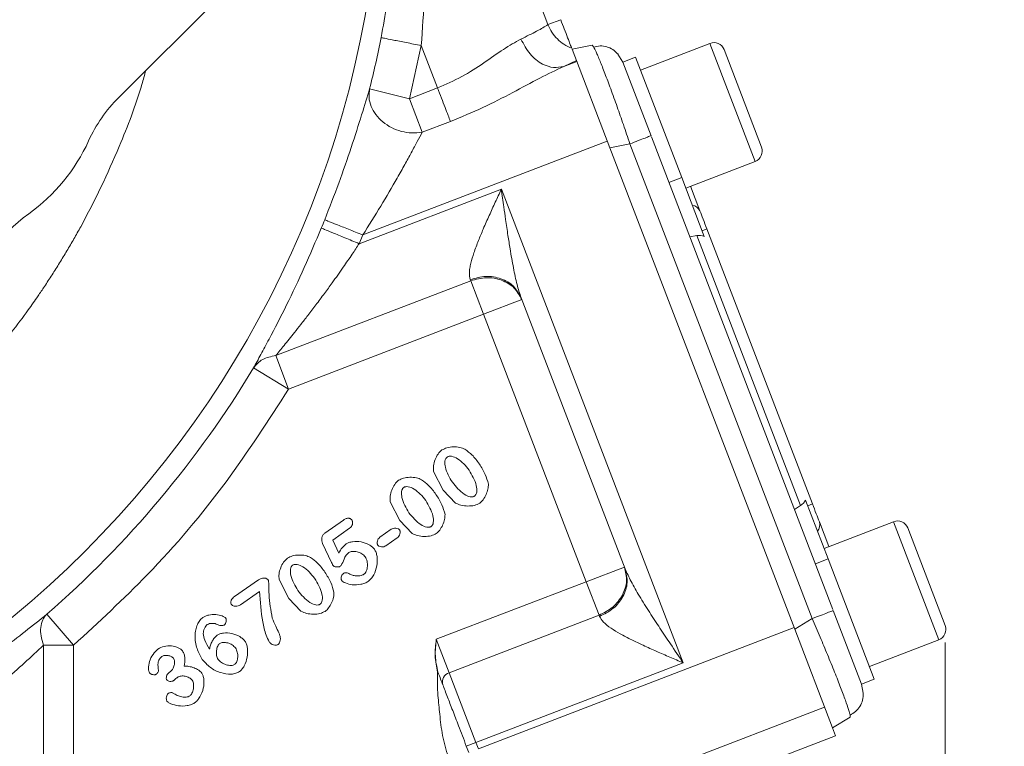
# Model space of a CAD drawing. Header units: inches. Extents: x 0.3 to 33.9, y 0.2 to 21.7.
# Tile 5 of 24: x 8.5 to 11.4, y 7.8 to 9.9. Entities that reach past the tile are written whole.
import ezdxf

# ---------------------------------------------------------------- set-up
doc = ezdxf.new("R2010")
doc.units = ezdxf.units.IN
doc.header["$MEASUREMENT"] = 0
doc.layers.add('SLD-0', color=7, linetype='Continuous', lineweight=15)
doc.styles.add('SLDTEXTSTYLE0', font='TXT', dxfattribs={"width": 0.75})
doc.dimstyles.new('SLDDIMSTYLE0', dxfattribs={"dimtxt": 0.25, "dimasz": 0.13, "dimexe": 0, "dimexo": 0.0625, "dimgap": 0.0625, "dimtad": 0, "dimtih": 1, "dimtoh": 1, "dimdec": 4, "dimrnd": 1e-09, "dimzin": 12, "dimdsep": 46, "dimtxsty": 'SLDTEXTSTYLE0', "dimsah": 1, "dimcen": 0.09, "dimadec": 0, "dimazin": 3, "dimtfac": 1, "dimtdec": 4, "dimtofl": 0, "dimtmove": 0, "dimatfit": 3, "dimfxl": 1, "dimfrac": 2, "dimtolj": 1, "dimtzin": 12, "dimarcsym": 0})
doc.dimstyles.new('SLDDIMSTYLE1', dxfattribs={"dimtxt": 0.25, "dimasz": 0.13, "dimexe": 0, "dimexo": 0.0625, "dimgap": 0.0625, "dimtad": 0, "dimtih": 1, "dimtoh": 1, "dimdec": 4, "dimrnd": 1e-09, "dimzin": 4, "dimdsep": 46, "dimtxsty": 'SLDTEXTSTYLE0', "dimsah": 1, "dimcen": 0.09, "dimadec": 0, "dimazin": 1, "dimtfac": 1, "dimtdec": 4, "dimtofl": 0, "dimtmove": 0, "dimatfit": 3, "dimfxl": 1, "dimfrac": 2, "dimtolj": 1, "dimtzin": 12, "dimarcsym": 0})

# ---------------------------------------------------------------- blocks, each defined once
blk = doc.blocks.new('*D10')
at = {"layer": 'SLD-0'}
for p, q in [((6.6938, 13.5153), (14.6169, 13.5153)), ((14.4919, 13.5153), (14.4919, 9.6539)), ((14.0128, 9.2798), (13.9621, 9.2798)), ((13.9621, 9.2798), (13.9621, 8.883)), ((14.971, 9.2798), (15.0218, 9.2798)), ((15.0218, 9.2798), (15.0218, 8.883)), ((13.9621, 8.883), (14.0128, 8.883)), ((15.0218, 8.883), (14.971, 8.883)), ((14.4919, 4.9707), (14.4919, 8.8322)), ((7.9438, 4.9707), (14.6169, 4.9707))]:
    blk.add_line(p, q, dxfattribs=at)
for points in [[(14.4919, 13.5153), (14.4719, 13.3853), (14.5119, 13.3853)], [(14.4919, 4.9707), (14.5119, 5.1007), (14.4719, 5.1007)]]:
    blk.add_solid(points, dxfattribs=at)
at = {"layer": 'SLD-0', "char_height": 0.25, "attachment_point": 1, "style": 'SLDTEXTSTYLE0'}
for s, insert in [('8.54', (14.0671, 9.6529, 0.0039)), ('217.0', (14.0763, 9.2052, 0.0039))]:
    blk.add_mtext(s, dxfattribs=dict(at, insert=insert))
blk = doc.blocks.new('*D11')
at = {"layer": 'SLD-0'}
for p, q in [((6.6938, 13.5153), (12.9634, 13.5153)), ((12.8384, 13.5153), (12.8384, 10.2739)), ((12.3593, 9.8998), (12.3085, 9.8998)), ((12.3085, 9.8998), (12.3085, 9.503)), ((13.3175, 9.8998), (13.3683, 9.8998)), ((13.3683, 9.8998), (13.3683, 9.503)), ((12.3085, 9.503), (12.3593, 9.503)), ((13.3683, 9.503), (13.3175, 9.503)), ((12.8384, 6.2107), (12.8384, 9.4522)), ((11.003, 6.2107), (12.9634, 6.2107))]:
    blk.add_line(p, q, dxfattribs=at)
for points in [[(12.8384, 13.5153), (12.8184, 13.3853), (12.8584, 13.3853)], [(12.8384, 6.2107), (12.8584, 6.3407), (12.8184, 6.3407)]]:
    blk.add_solid(points, dxfattribs=at)
at = {"layer": 'SLD-0', "char_height": 0.25, "attachment_point": 1, "style": 'SLDTEXTSTYLE0'}
for s, insert in [('7.30', (12.4136, 10.2729, 0.0039)), ('185.5', (12.4228, 9.8252, 0.0039))]:
    blk.add_mtext(s, dxfattribs=dict(at, insert=insert))
blk = doc.blocks.new('*D13')
at = {"layer": 'SLD-0'}
for p, q in [((11.252, 8.0773), (11.252, 2.0898)), ((7.8938, 6.3962), (7.8938, 2.0898)), ((9.1861, 2.2516), (9.1354, 2.2516)), ((9.1354, 2.2516), (9.1354, 1.8547)), ((9.9596, 2.2516), (10.0104, 2.2516)), ((10.0104, 2.2516), (10.0104, 1.8547)), ((7.8938, 2.2148), (9.0465, 2.2148)), ((11.252, 2.2148), (10.0992, 2.2148)), ((9.1354, 1.8547), (9.1861, 1.8547)), ((10.0104, 1.8547), (9.9596, 1.8547))]:
    blk.add_line(p, q, dxfattribs=at)
for points in [[(7.8938, 2.2148), (8.0238, 2.1948), (8.0238, 2.2348)], [(11.252, 2.2148), (11.122, 2.2348), (11.122, 2.1948)]]:
    blk.add_solid(points, dxfattribs=at)
at = {"layer": 'SLD-0', "char_height": 0.25, "attachment_point": 1, "style": 'SLDTEXTSTYLE0'}
for s, insert in [('3.36', (9.1481, 2.6247, -0.972)), ('85.3', (9.2496, 2.177, -0.972))]:
    blk.add_mtext(s, dxfattribs=dict(at, insert=insert))

msp = doc.modelspace()

# ---------------------------------------------------------------- linework, layer by layer
at = {"color": 7, "linetype": 'Continuous', "lineweight": 15}
for p, q in [((9.82297, 10.57993), (10.08911, 9.88662)), ((9.23328, 10.07391), (8.83275, 9.67338)), ((10.12658, 9.901), (10.08911, 9.88662)), ((10.56343, 9.83171), (10.35991, 9.75358)), ((9.68353, 9.66938), (9.71859, 9.82516)), ((9.71859, 9.82516), (9.76621, 9.70112)), ((10.15964, 9.81487), (10.21835, 9.82629)), ((10.15964, 9.81487), (10.27046, 9.52618)), ((10.29422, 9.79983), (10.30826, 9.77652)), ((10.71443, 9.52762), (10.60477, 9.8133)), ((10.17261, 9.78111), (10.13539, 9.76399)), ((10.17355, 9.77864), (10.13539, 9.76399)), ((10.34558, 9.79093), (10.30823, 9.77659)), ((10.30823, 9.77659), (10.39088, 9.56129)), ((10.34558, 9.79093), (10.48068, 9.43896)), ((9.68353, 9.66938), (9.56724, 9.69868)), ((9.76621, 9.70112), (9.68353, 9.66938)), ((9.68353, 9.66938), (9.7211, 9.5715)), ((9.80378, 9.60324), (9.7211, 9.5715)), ((10.26302, 9.54556), (9.54704, 9.27072)), ((10.39207, 9.55818), (10.92321, 8.17452)), ((10.32916, 9.53759), (10.27046, 9.52618)), ((10.27046, 9.52618), (10.81143, 8.11692)), ((10.32916, 9.53759), (10.86269, 8.14772)), ((10.49251, 9.40816), (10.69603, 9.48628)), ((10.48068, 9.43896), (10.44334, 9.42462)), ((10.48068, 9.43896), (10.54684, 9.26662)), ((9.53669, 9.24526), (9.9528, 9.40498)), ((9.9528, 9.40498), (10.48511, 8.01826)), ((10.50651, 9.41353), (10.53417, 9.34149)), ((10.54045, 9.28326), (10.55445, 9.28864)), ((10.55445, 9.28864), (10.86352, 8.48348)), ((9.53669, 9.24526), (9.54704, 9.27072)), ((10.5045, 9.26529), (10.52485, 9.26892)), ((10.52485, 9.26892), (10.82833, 8.47833)), ((9.29257, 8.91758), (9.86303, 9.13656)), ((9.86163, 9.14021), (9.86303, 9.13656)), ((9.9006, 9.03868), (9.86303, 9.13656)), ((10.01263, 9.08169), (9.9006, 9.03868)), ((10.01056, 9.08708), (10.31532, 8.29316)), ((9.33014, 8.81971), (9.9006, 9.03868)), ((9.9006, 9.03868), (10.20122, 8.25554)), ((9.29257, 8.91758), (9.33014, 8.81971)), ((9.22737, 8.88151), (9.33014, 8.81971)), ((9.78285, 8.52359), (9.75465, 8.57851)), ((9.81847, 8.48608), (9.78285, 8.52359)), ((9.65583, 8.43464), (9.62763, 8.48957)), ((10.81078, 8.46741), (10.82833, 8.47833)), ((10.84313, 8.49475), (10.90929, 8.32241)), ((10.86352, 8.48348), (10.84952, 8.47811)), ((9.43594, 8.39764), (9.491, 8.43619)), ((9.69145, 8.39714), (9.65583, 8.43464)), ((10.88381, 8.43063), (10.91147, 8.35859)), ((11.10098, 8.43134), (10.89746, 8.35321)), ((9.50877, 8.4121), (9.45926, 8.37744)), ((9.59753, 8.38608), (9.63049, 8.40916)), ((11.25199, 8.12725), (11.14233, 8.41293)), ((9.45578, 8.31148), (9.42959, 8.36764)), ((9.45926, 8.37744), (9.4771, 8.33937)), ((9.64807, 8.38405), (9.61511, 8.36097)), ((10.90929, 8.32241), (10.87194, 8.30808)), ((10.90929, 8.32241), (11.04439, 7.97044)), ((10.31325, 8.29855), (10.20122, 8.25554)), ((9.17204, 8.21249), (9.24159, 8.26119)), ((9.33067, 8.20696), (9.30246, 8.26189)), ((10.20122, 8.25554), (9.76244, 8.08711)), ((10.23879, 8.15766), (10.20122, 8.25554)), ((9.24511, 8.22713), (9.18921, 8.18798)), ((9.36628, 8.16946), (9.33067, 8.20696)), ((8.62209, 8.16034), (8.70079, 8.06984)), ((10.23879, 8.15766), (9.80001, 7.98923)), ((10.23879, 8.15766), (10.24019, 8.15402)), ((10.9244, 8.17141), (11.00705, 7.95611)), ((10.81143, 8.11692), (10.86269, 8.14772)), ((10.80972, 8.12137), (9.88548, 7.76658)), ((10.92224, 7.82823), (10.81143, 8.11692)), ((9.76244, 8.08711), (9.80001, 7.98923)), ((11.03006, 8.00779), (11.23358, 8.08591)), ((8.6126, 7.46282), (8.6126, 8.06984)), ((8.70079, 8.06984), (8.6126, 8.06984)), ((8.70079, 7.46282), (8.70079, 8.06984)), ((10.48511, 8.01826), (9.87828, 7.78532)), ((8.98056, 7.99024), (8.98478, 7.9932)), ((9.80001, 7.98923), (9.87828, 7.78532)), ((11.00703, 7.95617), (11.01219, 7.92945)), ((11.00705, 7.95611), (11.04439, 7.97044)), ((10.89919, 7.88829), (10.47855, 7.72682)), ((10.92224, 7.82823), (10.9735, 7.85903)), ((10.97346, 7.86528), (10.9735, 7.85903)), ((10.92224, 7.82823), (10.93118, 7.80497)), ((9.85028, 7.77457), (9.87828, 7.78532)), ((9.87828, 7.78532), (9.88548, 7.76658)), ((10.93118, 7.80497), (10.57205, 7.66711)), ((9.85028, 7.77457), (9.85747, 7.75583))]:
    msp.add_line(p, q, dxfattribs=at)
at = {"color": 8, "linetype": 'Continuous', "lineweight": 15}
for p, q in [((10.69603, 9.48628), (10.56343, 9.83171)), ((11.23358, 8.08591), (11.10098, 8.43134))]:
    msp.add_line(p, q, dxfattribs=at)
at = {"color": 7, "linetype": 'Continuous', "lineweight": 15}
msp.add_circle((6.64377, 10.43532), 2.95632, dxfattribs=at)
for centre, radius, start, end in [((6.64377, 10.43532), 3.01484, 345.8573, 348.77616), ((10.5749, 9.80183), 0.032, 21, 111), ((9.13897, 9.36715), 0.43307, 135, 155.59936), ((8.26056, 9.76563), 0.5315, 305.52092, 335.59936), ((10.68456, 9.51616), 0.032, 291, 21), ((10.50925, 9.33008), 0.02741, 24.59171, 84.20844), ((8.82098, 8.98056), 0.43307, 125.52092, 166.97908), ((6.64377, 10.43532), 3.00821, 337.63912, 338.14255), ((6.64377, 10.43532), 3.01484, 311.01012, 328.97677), ((10.85766, 8.42243), 0.02741, 317.79156, 17.40829), ((11.11245, 8.40146), 0.032, 21, 111), ((11.22211, 8.11579), 0.032, 291, 21), ((9.80847, 7.96223), 0.0283, 107.40371, 196.88294)]:
    msp.add_arc(centre, radius, start, end, dxfattribs=at)
for centre, start_param, end_param in [((10.53421, 9.22416), 5.5849628, 6.1086524), ((10.80534, 8.51785), 3.3161256, 3.8398151)]:
    msp.add_ellipse(centre, major_axis=(-0.01643, 0.04279), ratio=0.9163312, start_param=start_param, end_param=end_param, dxfattribs=at)
for points, knots in [([(9.60096, 9.8485), (9.61273, 9.91402), (9.63699, 10.04899), (9.65671, 10.25289), (9.66323, 10.43856), (9.65961, 10.60562), (9.64932, 10.75146), (9.63225, 10.8995), (9.61523, 10.99544), (9.60633, 11.04558)], [0, 0, 0, 0, 0.1604667, 0.3305967, 0.4990379, 0.6198561, 0.7490678, 0.8688527, 1, 1, 1, 1]), ([(9.62082, 11.0392), (9.63029, 10.99788), (9.64864, 10.91774), (9.67148, 10.79681), (9.6908, 10.6764), (9.7062, 10.55656), (9.71917, 10.42401), (9.72797, 10.28325), (9.73135, 10.12749), (9.7289, 9.976), (9.72191, 9.8738), (9.71859, 9.82516)], [0, 0, 0, 0, 0.1059517, 0.2054244, 0.3063105, 0.4084395, 0.503873, 0.6338606, 0.753374, 0.8826345, 1, 1, 1, 1]), ([(10.08911, 9.88662), (10.07995, 9.88074), (10.06292, 9.8698), (10.02685, 9.85235), (10.01017, 9.84428)], [0, 0, 0, 0, 0.5377652, 1, 1, 1, 1]), ([(10.15869, 9.81737), (10.15094, 9.82093), (10.13571, 9.82792), (10.11619, 9.84423), (10.09986, 9.86364), (10.09269, 9.87896), (10.08911, 9.88662)], [0, 0, 0, 0, 0.2543825, 0.499996, 0.7501601, 1, 1, 1, 1]), ([(10.12658, 9.901), (10.13011, 9.89182), (10.13735, 9.87296), (10.14713, 9.84748), (10.1549, 9.82722), (10.15745, 9.8206), (10.15869, 9.81737)], [0, 0, 0, 0, 0.2432216, 0.5, 0.7567784, 1, 1, 1, 1]), ([(10.01017, 9.84428), (9.9934, 9.83485), (9.95979, 9.81595), (9.90238, 9.77449), (9.83872, 9.73296), (9.79032, 9.71171), (9.76621, 9.70112)], [0, 0, 0, 0, 0.2499594, 0.5010574, 0.7514171, 1, 1, 1, 1]), ([(10.01017, 9.84428), (10.01824, 9.82896), (10.03436, 9.7983), (10.07036, 9.77042), (10.1056, 9.75838), (10.12546, 9.76212), (10.13539, 9.76399)], [0, 0, 0, 0, 0.2796397, 0.5592818, 0.7796404, 1, 1, 1, 1]), ([(10.21835, 9.82629), (10.21926, 9.82627), (10.22025, 9.82626), (10.22305, 9.82067), (10.22324, 9.82027)], [0, 0, 0, 0, 0.92933127, 1, 1, 1, 1]), ([(10.29433, 9.79984), (10.28942, 9.80472), (10.27953, 9.81452), (10.26134, 9.82244), (10.2421, 9.8253), (10.22946, 9.82219), (10.22313, 9.82063)], [0, 0, 0, 0, 0.2467404, 0.4963026, 0.7478176, 1, 1, 1, 1]), ([(10.13539, 9.76399), (10.11238, 9.75308), (10.06494, 9.73059), (9.98551, 9.68691), (9.89845, 9.64217), (9.83561, 9.61633), (9.80378, 9.60324)], [0, 0, 0, 0, 0.232024, 0.4782791, 0.7357686, 1, 1, 1, 1]), ([(9.56724, 9.69868), (9.55994, 9.67464), (9.54544, 9.62682), (9.51416, 9.52844), (9.47784, 9.4233), (9.44976, 9.35134), (9.43573, 9.31537)], [0, 0, 0, 0, 0.2526243, 0.5023885, 0.7513072, 1, 1, 1, 1]), ([(9.7211, 9.5715), (9.71093, 9.57032), (9.69101, 9.56802), (9.65999, 9.57313), (9.63088, 9.5841), (9.60506, 9.60099), (9.58446, 9.62247), (9.57068, 9.64704), (9.5639, 9.67325), (9.56613, 9.69021), (9.56724, 9.69868)], [0, 0, 0, 0, 0.1276179, 0.2500215, 0.3747448, 0.5000092, 0.6250099, 0.7499989, 0.8750016, 1, 1, 1, 1]), ([(9.7211, 9.5715), (9.71647, 9.56281), (9.70686, 9.54474), (9.68958, 9.51235), (9.66993, 9.47626), (9.64097, 9.42441), (9.60041, 9.35473), (9.56498, 9.29897), (9.54704, 9.27072)], [0, 0, 0, 0, 0.1128709, 0.2345081, 0.3527033, 0.4808965, 0.737077, 1, 1, 1, 1]), ([(9.86163, 9.14021), (9.86031, 9.14645), (9.85826, 9.15613), (9.86044, 9.17349), (9.86438, 9.19257), (9.87262, 9.21959), (9.88515, 9.25314), (9.90051, 9.28998), (9.91704, 9.32742), (9.93491, 9.36646), (9.94683, 9.39212), (9.9528, 9.40498)], [0, 0, 0, 0, 0.1071364, 0.1663172, 0.2301449, 0.3446963, 0.4772643, 0.5966094, 0.7359943, 0.8677047, 1, 1, 1, 1]), ([(9.9528, 9.40498), (9.9552, 9.38761), (9.95931, 9.35799), (9.96574, 9.31284), (9.97176, 9.27185), (9.9792, 9.22429), (9.98769, 9.176), (9.9975, 9.1273), (10.00643, 9.09979), (10.01056, 9.08708)], [0, 0, 0, 0, 0.1585145, 0.2703719, 0.4129563, 0.5348842, 0.709912, 0.8659978, 1, 1, 1, 1]), ([(9.42578, 9.29088), (9.4094, 9.2522), (9.37658, 9.17468), (9.32394, 9.06439), (9.28065, 8.9801), (9.24821, 8.91969), (9.23432, 8.89425), (9.22737, 8.88151)], [0, 0, 0, 0, 0.2481025, 0.4971169, 0.7471168, 0.8734034, 1, 1, 1, 1]), ([(9.53669, 9.24526), (9.52997, 9.23515), (9.51453, 9.21197), (9.48822, 9.17364), (9.461, 9.13517), (9.43427, 9.09854), (9.41046, 9.06665), (9.38729, 9.03626), (9.3664, 9.00943), (9.34285, 8.97966), (9.31768, 8.94833), (9.30046, 8.92725), (9.29257, 8.91758)], [0, 0, 0, 0, 0.0833868, 0.1913259, 0.3202676, 0.4103516, 0.5094048, 0.602859, 0.6863926, 0.7600468, 0.8899997, 1, 1, 1, 1]), ([(9.22737, 8.88151), (9.23532, 8.89084), (9.25124, 8.90949), (9.27879, 8.91489), (9.29257, 8.91758)], [0, 0, 0, 0, 0.5000004, 1, 1, 1, 1]), ([(8.70079, 8.06984), (8.77412, 8.13743), (8.93475, 8.28549), (9.14739, 8.53636), (9.27095, 8.72793), (9.33014, 8.81971)], [0, 0, 0, 0, 0.3043751, 0.6667342, 1, 1, 1, 1]), ([(9.77897, 8.64143), (9.78369, 8.6438), (9.79413, 8.64905), (9.81229, 8.65087), (9.83058, 8.64997), (9.84146, 8.64539), (9.8464, 8.6433)], [0, 0, 0, 0, 0.2247097, 0.4973521, 0.7713236, 1, 1, 1, 1]), ([(9.75465, 8.57851), (9.75421, 8.58402), (9.75326, 8.59577), (9.75864, 8.61313), (9.76634, 8.62959), (9.77495, 8.63765), (9.77897, 8.64143)], [0, 0, 0, 0, 0.2339958, 0.4999392, 0.765931, 1, 1, 1, 1]), ([(9.79413, 8.62055), (9.79334, 8.61991), (9.79172, 8.61859), (9.78919, 8.61481), (9.78658, 8.60546), (9.78954, 8.58023), (9.80101, 8.56079), (9.80936, 8.54664)], [0, 0, 0, 0, 0.03813, 0.0775943, 0.167568, 0.3940771, 1, 1, 1, 1]), ([(9.85839, 8.58224), (9.85334, 8.58872), (9.84345, 8.60139), (9.82617, 8.61557), (9.81094, 8.62288), (9.80113, 8.62327), (9.79677, 8.62214), (9.795, 8.62108), (9.79413, 8.62055)], [0, 0, 0, 0, 0.30711407, 0.60065752, 0.8331269, 0.92287396, 0.96222446, 1, 1, 1, 1]), ([(9.8464, 8.6433), (9.85352, 8.63806), (9.86986, 8.62604), (9.88174, 8.60954), (9.88844, 8.60022)], [0, 0, 0, 0, 0.4354221, 1, 1, 1, 1]), ([(9.88844, 8.60022), (9.89475, 8.59027), (9.90639, 8.57191), (9.91231, 8.55102), (9.91502, 8.54145)], [0, 0, 0, 0, 0.5420009, 1, 1, 1, 1]), ([(9.65195, 8.55249), (9.65667, 8.55486), (9.66711, 8.56011), (9.68527, 8.56193), (9.70356, 8.56103), (9.71443, 8.55644), (9.71938, 8.55436)], [0, 0, 0, 0, 0.2247097, 0.4973521, 0.7713236, 1, 1, 1, 1]), ([(9.87444, 8.50638), (9.87521, 8.50702), (9.87682, 8.50834), (9.8793, 8.51217), (9.8821, 8.52183), (9.87902, 8.54788), (9.86704, 8.56783), (9.85839, 8.58224)], [0, 0, 0, 0, 0.0363914, 0.0750865, 0.1637723, 0.39634, 1, 1, 1, 1]), ([(9.62763, 8.48957), (9.62718, 8.49507), (9.62624, 8.50683), (9.63162, 8.52418), (9.63932, 8.54064), (9.64792, 8.54871), (9.65195, 8.55249)], [0, 0, 0, 0, 0.2339958, 0.4999392, 0.765931, 1, 1, 1, 1]), ([(9.66711, 8.53161), (9.66631, 8.53097), (9.66469, 8.52965), (9.66217, 8.52586), (9.65955, 8.51651), (9.66252, 8.49128), (9.67399, 8.47185), (9.68233, 8.4577)], [0, 0, 0, 0, 0.03813, 0.0775943, 0.167568, 0.3940771, 1, 1, 1, 1]), ([(9.73137, 8.49329), (9.72632, 8.49978), (9.71643, 8.51245), (9.69915, 8.52663), (9.68392, 8.53394), (9.67411, 8.53433), (9.66975, 8.5332), (9.66798, 8.53213), (9.66711, 8.53161)], [0, 0, 0, 0, 0.3071141, 0.6006575, 0.8331269, 0.922874, 0.9622245, 1, 1, 1, 1]), ([(9.71938, 8.55436), (9.7265, 8.54912), (9.74284, 8.53709), (9.75472, 8.52059), (9.76142, 8.51128)], [0, 0, 0, 0, 0.43542214, 1, 1, 1, 1]), ([(9.80936, 8.54664), (9.81989, 8.53378), (9.83447, 8.51598), (9.85767, 8.50447), (9.86754, 8.50385), (9.87187, 8.50487), (9.8736, 8.50589), (9.87444, 8.50638)], [0, 0, 0, 0, 0.6054798, 0.8382477, 0.9262164, 0.9643766, 1, 1, 1, 1]), ([(9.91502, 8.54145), (9.91479, 8.5365), (9.9143, 8.52581), (9.90826, 8.51048), (9.90071, 8.49594), (9.89301, 8.48873), (9.88948, 8.48542)], [0, 0, 0, 0, 0.233107, 0.503654, 0.7723113, 1, 1, 1, 1]), ([(9.76142, 8.51128), (9.76773, 8.50133), (9.77936, 8.48297), (9.78528, 8.46208), (9.788, 8.45251)], [0, 0, 0, 0, 0.5420009, 1, 1, 1, 1]), ([(9.74742, 8.41744), (9.74819, 8.41808), (9.7498, 8.41939), (9.75228, 8.42322), (9.75508, 8.43289), (9.752, 8.45894), (9.74002, 8.47889), (9.73137, 8.49329)], [0, 0, 0, 0, 0.0363914, 0.0750865, 0.1637723, 0.39634, 1, 1, 1, 1]), ([(9.88948, 8.48542), (9.88445, 8.48304), (9.87344, 8.47782), (9.85442, 8.47692), (9.83519, 8.47827), (9.82378, 8.4836), (9.81847, 8.48608)], [0, 0, 0, 0, 0.2242788, 0.4915793, 0.7632888, 1, 1, 1, 1]), ([(9.68233, 8.4577), (9.69287, 8.44484), (9.70744, 8.42704), (9.73065, 8.41553), (9.74052, 8.41491), (9.74485, 8.41592), (9.74658, 8.41694), (9.74742, 8.41744)], [0, 0, 0, 0, 0.6054798, 0.8382477, 0.9262164, 0.9643766, 1, 1, 1, 1]), ([(9.788, 8.45251), (9.78777, 8.44756), (9.78727, 8.43687), (9.78124, 8.42153), (9.77369, 8.407), (9.76599, 8.39978), (9.76245, 8.39648)], [0, 0, 0, 0, 0.233107, 0.503654, 0.7723113, 1, 1, 1, 1]), ([(9.491, 8.43619), (9.49348, 8.43777), (9.49698, 8.44001), (9.50201, 8.44148), (9.50533, 8.44177), (9.50844, 8.44127), (9.5113, 8.43997), (9.5139, 8.43791), (9.51528, 8.43611), (9.51601, 8.43517)], [0, 0, 0, 0, 0.3070733, 0.4340418, 0.5481927, 0.6551605, 0.7617249, 0.8747386, 1, 1, 1, 1]), ([(9.51601, 8.43517), (9.51642, 8.43441), (9.5173, 8.43282), (9.51781, 8.42882), (9.51695, 8.42336), (9.51408, 8.41691), (9.51054, 8.41371), (9.50877, 8.4121)], [0, 0, 0, 0, 0.09820873, 0.207926, 0.45584785, 0.72735758, 1, 1, 1, 1]), ([(9.42959, 8.36764), (9.42863, 8.37029), (9.42671, 8.37559), (9.42716, 8.3841), (9.42957, 8.39068), (9.4328, 8.39511), (9.4349, 8.3968), (9.43594, 8.39764)], [0, 0, 0, 0, 0.2538083, 0.5074221, 0.7553771, 0.8794245, 1, 1, 1, 1]), ([(9.63049, 8.40916), (9.6326, 8.41026), (9.63681, 8.41245), (9.64387, 8.41268), (9.64927, 8.4114), (9.65283, 8.4094), (9.65404, 8.408), (9.65462, 8.40734)], [0, 0, 0, 0, 0.2699028, 0.5390005, 0.7880438, 0.9005566, 1, 1, 1, 1]), ([(9.65462, 8.40734), (9.65505, 8.40657), (9.65596, 8.40495), (9.65662, 8.40093), (9.65601, 8.39544), (9.65336, 8.38888), (9.64984, 8.38566), (9.64807, 8.38405)], [0, 0, 0, 0, 0.1004845, 0.2115463, 0.4594701, 0.7280569, 1, 1, 1, 1]), ([(9.76245, 8.39648), (9.75743, 8.3941), (9.74642, 8.38888), (9.7274, 8.38798), (9.70816, 8.38933), (9.69676, 8.39466), (9.69145, 8.39714)], [0, 0, 0, 0, 0.2242788, 0.4915793, 0.7632888, 1, 1, 1, 1]), ([(9.4771, 8.33937), (9.48012, 8.34493), (9.48572, 8.35529), (9.49467, 8.36292), (9.49881, 8.36644)], [0, 0, 0, 0, 0.53733626, 1, 1, 1, 1]), ([(9.49881, 8.36644), (9.50143, 8.36787), (9.50725, 8.37103), (9.52195, 8.37409), (9.54251, 8.37359), (9.56195, 8.36653), (9.57487, 8.35823), (9.5794, 8.35305), (9.58145, 8.35071)], [0, 0, 0, 0, 0.0986859, 0.2195987, 0.4940091, 0.7720986, 0.8969759, 1, 1, 1, 1]), ([(9.59098, 8.36279), (9.59055, 8.36355), (9.58965, 8.36518), (9.589, 8.36921), (9.58964, 8.37471), (9.59228, 8.38126), (9.59577, 8.38447), (9.59753, 8.38608)], [0, 0, 0, 0, 0.1005273, 0.2120188, 0.4610423, 0.7301187, 1, 1, 1, 1]), ([(9.61511, 8.36097), (9.61303, 8.3599), (9.60884, 8.35775), (9.60182, 8.35752), (9.59638, 8.35875), (9.59279, 8.36073), (9.59156, 8.36213), (9.59098, 8.36279)], [0, 0, 0, 0, 0.2657637, 0.5358382, 0.7870946, 0.9004587, 1, 1, 1, 1]), ([(9.32679, 8.32481), (9.3315, 8.32718), (9.34194, 8.33243), (9.3601, 8.33425), (9.3784, 8.33335), (9.38927, 8.32876), (9.39422, 8.32668)], [0, 0, 0, 0, 0.2247097, 0.4973521, 0.7713236, 1, 1, 1, 1]), ([(9.5063, 8.3411), (9.50357, 8.33859), (9.4976, 8.33309), (9.49097, 8.31965), (9.48718, 8.30761), (9.48196, 8.30156), (9.48118, 8.30065)], [0, 0, 0, 0, 0.2298739, 0.5024371, 0.9251508, 1, 1, 1, 1]), ([(9.55452, 8.32826), (9.55313, 8.32994), (9.55019, 8.33349), (9.54231, 8.33913), (9.53105, 8.34393), (9.51927, 8.34506), (9.51098, 8.34366), (9.50777, 8.3419), (9.5063, 8.3411)], [0, 0, 0, 0, 0.1219019, 0.256345, 0.536882, 0.7964339, 0.9071003, 1, 1, 1, 1]), ([(9.58145, 8.35071), (9.58312, 8.3477), (9.58676, 8.34114), (9.59021, 8.32462), (9.58956, 8.30165), (9.58214, 8.27965), (9.5728, 8.26475), (9.56671, 8.25951), (9.56388, 8.25707)], [0, 0, 0, 0, 0.1003717, 0.2192188, 0.4896527, 0.7654096, 0.890751, 1, 1, 1, 1]), ([(9.30246, 8.26189), (9.30202, 8.26739), (9.30107, 8.27915), (9.30646, 8.2965), (9.31416, 8.31296), (9.32276, 8.32103), (9.32679, 8.32481)], [0, 0, 0, 0, 0.2339958, 0.4999392, 0.765931, 1, 1, 1, 1]), ([(9.34195, 8.30393), (9.34115, 8.30328), (9.33953, 8.30197), (9.33701, 8.29818), (9.33439, 8.28883), (9.33736, 8.2636), (9.34882, 8.24417), (9.35717, 8.23002)], [0, 0, 0, 0, 0.03813, 0.0775943, 0.167568, 0.3940771, 1, 1, 1, 1]), ([(9.40621, 8.26561), (9.40115, 8.27209), (9.39127, 8.28477), (9.37398, 8.29894), (9.35876, 8.30626), (9.34895, 8.30665), (9.34459, 8.30552), (9.34281, 8.30445), (9.34195, 8.30393)], [0, 0, 0, 0, 0.3071141, 0.6006575, 0.8331269, 0.922874, 0.9622245, 1, 1, 1, 1]), ([(9.39422, 8.32668), (9.40133, 8.32144), (9.41767, 8.30941), (9.42955, 8.29291), (9.43626, 8.2836)], [0, 0, 0, 0, 0.4354221, 1, 1, 1, 1]), ([(9.45968, 8.3036), (9.45963, 8.30369), (9.45948, 8.30393), (9.45908, 8.30471), (9.45781, 8.30723), (9.45667, 8.30962), (9.45578, 8.31148)], [0, 0, 0, 0, 0.03639053, 0.09805005, 0.29733436, 1, 1, 1, 1]), ([(9.48118, 8.30065), (9.48046, 8.30026), (9.47888, 8.29939), (9.47499, 8.29868), (9.46977, 8.29878), (9.46475, 8.30006), (9.46134, 8.30179), (9.4602, 8.30304), (9.45968, 8.3036)], [0, 0, 0, 0, 0.106669, 0.2323512, 0.5093228, 0.7811312, 0.9016192, 1, 1, 1, 1]), ([(9.55041, 8.27733), (9.55174, 8.27853), (9.55465, 8.28114), (9.55878, 8.289), (9.56135, 8.30089), (9.56071, 8.31563), (9.55648, 8.32425), (9.55452, 8.32826)], [0, 0, 0, 0, 0.0974813, 0.2124238, 0.4783319, 0.7578667, 1, 1, 1, 1]), ([(9.43626, 8.2836), (9.44257, 8.27364), (9.4542, 8.25528), (9.46012, 8.2344), (9.46283, 8.22483)], [0, 0, 0, 0, 0.54200093, 1, 1, 1, 1]), ([(9.4854, 8.25916), (9.48508, 8.25977), (9.48436, 8.26113), (9.48388, 8.2646), (9.48416, 8.26938), (9.48557, 8.27407), (9.48743, 8.27734), (9.48872, 8.27848), (9.48932, 8.279)], [0, 0, 0, 0, 0.0954974, 0.2124341, 0.4825701, 0.7602319, 0.8897275, 1, 1, 1, 1]), ([(9.48932, 8.279), (9.49081, 8.27988), (9.49371, 8.28158), (9.49893, 8.2821), (9.50433, 8.28092), (9.50767, 8.27901), (9.50946, 8.27799)], [0, 0, 0, 0, 0.2383732, 0.4659579, 0.7131076, 1, 1, 1, 1]), ([(9.50946, 8.27799), (9.51265, 8.2766), (9.51941, 8.27366), (9.53212, 8.27261), (9.54322, 8.27327), (9.54917, 8.27663), (9.55041, 8.27733)], [0, 0, 0, 0, 0.2443752, 0.5179781, 0.8997027, 1, 1, 1, 1]), ([(10.31532, 8.29316), (10.32076, 8.28095), (10.33253, 8.25453), (10.35782, 8.21178), (10.38641, 8.16607), (10.41704, 8.11938), (10.44983, 8.07036), (10.47265, 8.03667), (10.48511, 8.01826)], [0, 0, 0, 0, 0.1339895, 0.2900457, 0.4651218, 0.632251, 0.7990286, 1, 1, 1, 1]), ([(9.24159, 8.26119), (9.24417, 8.26269), (9.24914, 8.26556), (9.25621, 8.26664), (9.26141, 8.2662), (9.26486, 8.26516), (9.26787, 8.26347), (9.26931, 8.26177), (9.27002, 8.26094)], [0, 0, 0, 0, 0.2854853, 0.5495948, 0.6737493, 0.7861035, 0.8959025, 1, 1, 1, 1]), ([(9.27002, 8.26094), (9.27031, 8.26031), (9.27105, 8.25867), (9.27173, 8.2537), (9.27253, 8.24012), (9.27235, 8.20426), (9.27821, 8.17211), (9.28239, 8.14922)], [0, 0, 0, 0, 0.01855956, 0.04763756, 0.13235551, 0.38209052, 1, 1, 1, 1]), ([(9.42225, 8.18976), (9.42303, 8.19039), (9.42463, 8.19171), (9.42712, 8.19554), (9.42992, 8.2052), (9.42684, 8.23126), (9.41485, 8.25121), (9.40621, 8.26561)], [0, 0, 0, 0, 0.0363914, 0.0750865, 0.1637723, 0.39634, 1, 1, 1, 1]), ([(9.56388, 8.25707), (9.56046, 8.25508), (9.55343, 8.25097), (9.53743, 8.24673), (9.51773, 8.24579), (9.50016, 8.24986), (9.48974, 8.25479), (9.48665, 8.2579), (9.4854, 8.25916)], [0, 0, 0, 0, 0.141897, 0.2922967, 0.5911025, 0.8430232, 0.936111, 1, 1, 1, 1]), ([(9.27306, 8.07953), (9.27007, 8.08615), (9.26159, 8.10486), (9.24969, 8.15417), (9.24699, 8.19728), (9.24511, 8.22713)], [0, 0, 0, 0, 0.14393428, 0.40727244, 1, 1, 1, 1]), ([(9.35717, 8.23002), (9.3677, 8.21716), (9.38228, 8.19936), (9.40548, 8.18784), (9.41536, 8.18722), (9.41968, 8.18824), (9.42142, 8.18926), (9.42225, 8.18976)], [0, 0, 0, 0, 0.6054798, 0.8382477, 0.9262164, 0.9643766, 1, 1, 1, 1]), ([(9.46283, 8.22483), (9.4626, 8.21988), (9.46211, 8.20918), (9.45608, 8.19385), (9.44853, 8.17932), (9.44082, 8.1721), (9.43729, 8.16879)], [0, 0, 0, 0, 0.233107, 0.503654, 0.7723113, 1, 1, 1, 1]), ([(9.1626, 8.18897), (9.16209, 8.18988), (9.16105, 8.19169), (9.16069, 8.19488), (9.16113, 8.19812), (9.16275, 8.20251), (9.16619, 8.20773), (9.17007, 8.21089), (9.17204, 8.21249)], [0, 0, 0, 0, 0.1115006, 0.2235634, 0.3381898, 0.4620281, 0.7264539, 1, 1, 1, 1]), ([(9.18921, 8.18798), (9.18688, 8.1867), (9.18229, 8.18416), (9.17462, 8.18329), (9.16861, 8.18438), (9.16465, 8.18658), (9.16327, 8.18819), (9.1626, 8.18897)], [0, 0, 0, 0, 0.2731643, 0.53865713, 0.78164245, 0.89487363, 1, 1, 1, 1]), ([(8.00701, 7.75726), (8.06593, 7.78856), (8.18393, 7.85124), (8.34738, 7.95474), (8.49736, 8.06058), (8.58046, 8.12704), (8.62209, 8.16034)], [0, 0, 0, 0, 0.2486008, 0.4977993, 0.7483564, 1, 1, 1, 1]), ([(8.6126, 8.06984), (8.60974, 8.07895), (8.60403, 8.09715), (8.60366, 8.12251), (8.60902, 8.14476), (8.61774, 8.15515), (8.62209, 8.16034)], [0, 0, 0, 0, 0.2499998, 0.4999987, 0.7499987, 1, 1, 1, 1]), ([(9.07883, 8.15082), (9.08141, 8.15231), (9.08689, 8.15548), (9.09986, 8.15898), (9.11658, 8.1602), (9.13208, 8.15722), (9.14177, 8.15298), (9.14473, 8.14999), (9.14598, 8.14872)], [0, 0, 0, 0, 0.12501916, 0.26599664, 0.56178583, 0.82394141, 0.92542818, 1, 1, 1, 1]), ([(9.43729, 8.16879), (9.43227, 8.16641), (9.42126, 8.1612), (9.40224, 8.1603), (9.383, 8.16165), (9.37159, 8.16698), (9.36628, 8.16946)], [0, 0, 0, 0, 0.22427881, 0.49157933, 0.7632888, 1, 1, 1, 1]), ([(9.07714, 8.02782), (9.07144, 8.03829), (9.05965, 8.05993), (9.0551, 8.09074), (9.0575, 8.11458), (9.0624, 8.12982), (9.06927, 8.14236), (9.07584, 8.14817), (9.07883, 8.15082)], [0, 0, 0, 0, 0.2670661, 0.5518806, 0.6834454, 0.8037644, 0.9105631, 1, 1, 1, 1]), ([(9.09193, 8.13031), (9.09045, 8.12885), (9.08709, 8.12554), (9.08375, 8.11885), (9.08085, 8.11171), (9.08031, 8.10668), (9.08005, 8.10436)], [0, 0, 0, 0, 0.2127986, 0.4820057, 0.7605229, 1, 1, 1, 1]), ([(9.12146, 8.13029), (9.11932, 8.13129), (9.11467, 8.13347), (9.10673, 8.13399), (9.09874, 8.13358), (9.09408, 8.13134), (9.09193, 8.13031)], [0, 0, 0, 0, 0.2291843, 0.4989558, 0.7688858, 1, 1, 1, 1]), ([(9.14237, 8.12946), (9.14175, 8.1291), (9.14038, 8.12832), (9.13694, 8.12746), (9.13217, 8.12716), (9.1264, 8.12774), (9.12304, 8.12947), (9.12146, 8.13029)], [0, 0, 0, 0, 0.0990887, 0.2163754, 0.4824288, 0.7572392, 1, 1, 1, 1]), ([(9.14598, 8.14872), (9.14632, 8.1481), (9.14706, 8.14674), (9.14762, 8.14333), (9.1474, 8.13869), (9.14603, 8.13418), (9.14421, 8.13106), (9.14296, 8.12997), (9.14237, 8.12946)], [0, 0, 0, 0, 0.1013533, 0.2207725, 0.4890815, 0.7620022, 0.8897295, 1, 1, 1, 1]), ([(9.28239, 8.14922), (9.28557, 8.14112), (9.29137, 8.12637), (9.29908, 8.11117), (9.30255, 8.10359), (9.30304, 8.1025)], [0, 0, 0, 0, 0.5105318, 0.9300301, 1, 1, 1, 1]), ([(10.48511, 8.01826), (10.47207, 8.02382), (10.44604, 8.03491), (10.40664, 8.05197), (10.3693, 8.06874), (10.33325, 8.08583), (10.30141, 8.10238), (10.27291, 8.11971), (10.25041, 8.13667), (10.24344, 8.14851), (10.24019, 8.15402)], [0, 0, 0, 0, 0.1323237, 0.264064, 0.4034816, 0.5228651, 0.6554606, 0.7700437, 0.8928426, 1, 1, 1, 1]), ([(9.08005, 8.10436), (9.08129, 8.09771), (9.08435, 8.0813), (9.09326, 8.0671), (9.09856, 8.05865)], [0, 0, 0, 0, 0.4053084, 1, 1, 1, 1]), ([(9.09856, 8.05865), (9.09927, 8.06236), (9.10078, 8.07025), (9.1062, 8.08125), (9.1126, 8.09154), (9.11845, 8.09673), (9.12115, 8.09912)], [0, 0, 0, 0, 0.2381566, 0.5070003, 0.7722232, 1, 1, 1, 1]), ([(9.12115, 8.09912), (9.12372, 8.10052), (9.12942, 8.10362), (9.14389, 8.10644), (9.1642, 8.10535), (9.18322, 8.09767), (9.19585, 8.08911), (9.20031, 8.08395), (9.20231, 8.08164)], [0, 0, 0, 0, 0.0979767, 0.2174946, 0.4905467, 0.771156, 0.8973823, 1, 1, 1, 1]), ([(9.30304, 8.1025), (9.30408, 8.09945), (9.30608, 8.09358), (9.30606, 8.08466), (9.30429, 8.0781), (9.3018, 8.07393), (9.30012, 8.07251), (9.29933, 8.07183)], [0, 0, 0, 0, 0.29258201, 0.56294497, 0.80017184, 0.90548935, 1, 1, 1, 1]), ([(9.12886, 8.07501), (9.12772, 8.07399), (9.12519, 8.0717), (9.12132, 8.06475), (9.11829, 8.05397), (9.11842, 8.04244), (9.12048, 8.03374), (9.12254, 8.03013), (9.1235, 8.02843)], [0, 0, 0, 0, 0.0907947, 0.2030611, 0.4698168, 0.7524496, 0.8838279, 1, 1, 1, 1]), ([(9.17467, 8.06174), (9.17164, 8.06493), (9.16526, 8.07163), (9.15232, 8.07695), (9.14119, 8.07839), (9.13326, 8.07736), (9.13023, 8.07574), (9.12886, 8.07501)], [0, 0, 0, 0, 0.25587845, 0.53847756, 0.79949887, 0.90922028, 1, 1, 1, 1]), ([(9.20231, 8.08164), (9.20392, 8.07873), (9.20743, 8.07238), (9.21067, 8.05645), (9.21001, 8.03451), (9.20298, 8.01363), (9.19428, 7.99963), (9.18866, 7.99477), (9.18607, 7.99253)], [0, 0, 0, 0, 0.1022525, 0.2231233, 0.4964813, 0.7714776, 0.894517, 1, 1, 1, 1]), ([(9.29933, 8.07183), (9.29845, 8.07134), (9.2966, 8.07031), (9.292, 8.06964), (9.28578, 8.0705), (9.27846, 8.07362), (9.27486, 8.07757), (9.27306, 8.07953)], [0, 0, 0, 0, 0.10146386, 0.21353475, 0.46291696, 0.73228606, 1, 1, 1, 1]), ([(9.76244, 8.08711), (9.76037, 8.07092), (9.75623, 8.03859), (9.76289, 8.00667), (9.76622, 7.99073)], [0, 0, 0, 0, 0.5005204, 1, 1, 1, 1]), ([(9.76244, 8.08711), (9.76064, 8.07092), (9.75706, 8.03865), (9.7638, 8.0069), (9.76716, 7.99109)], [0, 0, 0, 0, 0.5019598, 1, 1, 1, 1]), ([(8.06141, 7.65038), (8.09596, 7.67136), (8.16495, 7.71325), (8.26641, 7.78255), (8.35563, 7.84858), (8.43303, 7.91037), (8.49742, 7.96482), (8.55796, 8.01854), (8.59443, 8.05278), (8.6126, 8.06984)], [0, 0, 0, 0, 0.1620415, 0.3236402, 0.4991122, 0.624439, 0.7500882, 0.8754622, 1, 1, 1, 1]), ([(8.92268, 7.98912), (8.92193, 7.99076), (8.92011, 7.99474), (8.91938, 8.00601), (8.9224, 8.02304), (8.93171, 8.04326), (8.94259, 8.05372), (8.94775, 8.05868)], [0, 0, 0, 0, 0.0686969, 0.1666853, 0.4252917, 0.7273437, 1, 1, 1, 1]), ([(8.94775, 8.05868), (8.9535, 8.06151), (8.96588, 8.06761), (8.98698, 8.06883), (9.00381, 8.06467), (9.01452, 8.0586), (9.01806, 8.05465), (9.01965, 8.05288)], [0, 0, 0, 0, 0.2462366, 0.5305014, 0.7955573, 0.9086561, 1, 1, 1, 1]), ([(9.01965, 8.05288), (9.02126, 8.04976), (9.02472, 8.04305), (9.02725, 8.02769), (9.0257, 8.01594), (9.02468, 8.00818)], [0, 0, 0, 0, 0.2285938, 0.4912559, 1, 1, 1, 1]), ([(9.1723, 8.01348), (9.17353, 8.01459), (9.17623, 8.01701), (9.17971, 8.02439), (9.18165, 8.03539), (9.18091, 8.04936), (9.17671, 8.05769), (9.17467, 8.06174)], [0, 0, 0, 0, 0.0954846, 0.2081276, 0.4638002, 0.739462, 1, 1, 1, 1]), ([(8.9588, 8.03673), (8.95749, 8.03564), (8.95475, 8.03337), (8.95052, 8.02719), (8.94635, 8.01459), (8.94809, 8.00345), (8.94922, 7.99619)], [0, 0, 0, 0, 0.1162316, 0.242053, 0.5064219, 1, 1, 1, 1]), ([(8.99302, 8.03154), (8.99219, 8.0325), (8.99039, 8.03459), (8.98513, 8.03764), (8.97734, 8.04005), (8.96904, 8.04031), (8.96271, 8.03898), (8.96005, 8.03745), (8.9588, 8.03673)], [0, 0, 0, 0, 0.10222796, 0.22151633, 0.48413167, 0.75384546, 0.88397996, 1, 1, 1, 1]), ([(8.98478, 7.9932), (8.98596, 7.99418), (8.98848, 7.99629), (8.99241, 8.00216), (8.99582, 8.01078), (8.99672, 8.02009), (8.9955, 8.02718), (8.99382, 8.03014), (8.99302, 8.03154)], [0, 0, 0, 0, 0.1086448, 0.2322044, 0.4964696, 0.7600752, 0.8863234, 1, 1, 1, 1]), ([(9.18607, 7.99253), (9.18264, 7.99066), (9.17524, 7.98664), (9.15628, 7.98399), (9.1298, 7.98832), (9.09953, 8.00295), (9.08446, 8.01969), (9.07714, 8.02782)], [0, 0, 0, 0, 0.0941385, 0.203138, 0.4569115, 0.736427, 1, 1, 1, 1]), ([(9.1235, 8.02843), (9.12673, 8.02506), (9.13347, 8.01801), (9.14702, 8.01231), (9.15869, 8.01016), (9.16735, 8.01087), (9.17075, 8.01266), (9.1723, 8.01348)], [0, 0, 0, 0, 0.2547999, 0.5315368, 0.7903109, 0.9043734, 1, 1, 1, 1]), ([(8.94241, 7.98458), (8.94181, 7.98426), (8.94047, 7.98356), (8.93706, 7.9831), (8.93233, 7.98347), (8.92768, 7.98505), (8.92441, 7.98709), (8.92323, 7.98847), (8.92268, 7.98912)], [0, 0, 0, 0, 0.0943433, 0.2081385, 0.4717406, 0.7483637, 0.8819837, 1, 1, 1, 1]), ([(8.94922, 7.99619), (8.94925, 7.99579), (8.9493, 7.99489), (8.94873, 7.99284), (8.94738, 7.9901), (8.94527, 7.98698), (8.94332, 7.98535), (8.94241, 7.98458)], [0, 0, 0, 0, 0.086317, 0.1942512, 0.4532531, 0.7450986, 1, 1, 1, 1]), ([(8.97336, 7.96865), (8.97299, 7.96934), (8.97219, 7.97081), (8.97176, 7.97452), (8.97264, 7.97962), (8.97545, 7.98568), (8.97884, 7.98871), (8.98056, 7.99024)], [0, 0, 0, 0, 0.0955048, 0.2029004, 0.448605, 0.7215204, 1, 1, 1, 1]), ([(9.02468, 8.00818), (9.02921, 8.0082), (9.03904, 8.00826), (9.05337, 8.0039), (9.06663, 7.99783), (9.07299, 7.99126), (9.0758, 7.98837)], [0, 0, 0, 0, 0.2390734, 0.5187816, 0.7878594, 1, 1, 1, 1]), ([(9.0758, 7.98837), (9.07716, 7.9858), (9.08027, 7.97997), (9.08307, 7.96482), (9.08177, 7.943), (9.07332, 7.92225), (9.06364, 7.90813), (9.05767, 7.90304), (9.05494, 7.90071)], [0, 0, 0, 0, 0.0899635, 0.2040786, 0.4729742, 0.757374, 0.8889175, 1, 1, 1, 1]), ([(9.76622, 7.99073), (9.76595, 7.97911), (9.76542, 7.95644), (9.76673, 7.92438), (9.77008, 7.89502), (9.7734, 7.85575), (9.7795, 7.80468), (9.79566, 7.74272), (9.82518, 7.6859), (9.85629, 7.64167), (9.88323, 7.60666), (9.89953, 7.58257), (9.91449, 7.56436), (9.92998, 7.55453), (9.93642, 7.54413), (9.93962, 7.53896)], [0, 0, 0, 0, 0.0696248, 0.135872, 0.1920294, 0.2466448, 0.3720298, 0.4999181, 0.6277969, 0.7531801, 0.8237003, 0.8923513, 0.9276181, 0.9640204, 1, 1, 1, 1]), ([(9.76622, 7.99073), (9.76634, 7.99077), (9.76652, 7.99084), (9.76674, 7.99092), (9.76694, 7.991), (9.76711, 7.99107), (9.76715, 7.99108), (9.76716, 7.99109)], [0, 0, 0, 0, 0.24276227, 0.37143834, 0.50085524, 0.75847851, 1, 1, 1, 1]), ([(8.99305, 7.96624), (8.99228, 7.96578), (8.99071, 7.96484), (8.9871, 7.96386), (8.9824, 7.96373), (8.97793, 7.96499), (8.97493, 7.9668), (8.97387, 7.96805), (8.97336, 7.96865)], [0, 0, 0, 0, 0.1238189, 0.2538417, 0.5175475, 0.7718913, 0.891559, 1, 1, 1, 1]), ([(9.00453, 7.97554), (9.00383, 7.975), (9.00177, 7.97342), (8.99853, 7.9707), (8.99547, 7.9682), (8.99367, 7.96671), (8.99311, 7.96629), (8.99305, 7.96624)], [0, 0, 0, 0, 0.1796714, 0.5261308, 0.8589548, 0.9827104, 1, 1, 1, 1]), ([(9.04811, 7.96701), (9.04691, 7.96846), (9.04441, 7.9715), (9.0376, 7.97605), (9.0277, 7.97961), (9.01723, 7.98006), (9.00939, 7.97836), (9.0061, 7.97645), (9.00453, 7.97554)], [0, 0, 0, 0, 0.1171127, 0.2443489, 0.505577, 0.7637157, 0.8874427, 1, 1, 1, 1]), ([(9.04081, 7.92141), (9.04196, 7.92242), (9.04452, 7.92469), (9.0486, 7.93152), (9.05207, 7.94207), (9.05251, 7.9534), (9.0509, 7.96192), (9.04899, 7.96539), (9.04811, 7.96701)], [0, 0, 0, 0, 0.0927205, 0.2074024, 0.4782088, 0.7604379, 0.8888314, 1, 1, 1, 1]), ([(8.97409, 7.90618), (8.97363, 7.907), (8.97265, 7.90874), (8.97186, 7.91292), (8.97217, 7.91846), (8.97395, 7.92371), (8.97618, 7.92728), (8.97766, 7.92855), (8.97835, 7.92914)], [0, 0, 0, 0, 0.1122616, 0.2366048, 0.5023032, 0.7676174, 0.8915312, 1, 1, 1, 1]), ([(8.97835, 7.92914), (8.97932, 7.9296), (8.98146, 7.93061), (8.98561, 7.93098), (8.98932, 7.93097), (8.99129, 7.92986), (8.99167, 7.92965)], [0, 0, 0, 0, 0.2303672, 0.5109073, 0.9040823, 1, 1, 1, 1]), ([(8.99167, 7.92965), (8.99581, 7.92717), (9.00401, 7.92226), (9.01731, 7.91818), (9.02827, 7.91728), (9.03613, 7.91874), (9.03931, 7.92055), (9.04081, 7.92141)], [0, 0, 0, 0, 0.2762907, 0.5474086, 0.7912201, 0.9014615, 1, 1, 1, 1]), ([(9.78139, 7.95401), (9.78571, 7.94277), (9.79353, 7.92239), (9.80998, 7.87954), (9.82856, 7.83115), (9.84254, 7.79471), (9.85028, 7.77457)], [0, 0, 0, 0, 0.2756564, 0.5000015, 0.7235564, 1, 1, 1, 1]), ([(10.97353, 7.86513), (10.97923, 7.86838), (10.99062, 7.87487), (11.00296, 7.89029), (11.01112, 7.90867), (11.01189, 7.9226), (11.01228, 7.92953)], [0, 0, 0, 0, 0.2526516, 0.503903, 0.7531329, 1, 1, 1, 1]), ([(9.05494, 7.90071), (9.05181, 7.89898), (9.04502, 7.89524), (9.02889, 7.89161), (9.00825, 7.8912), (8.98973, 7.8963), (8.97871, 7.90174), (8.97539, 7.90494), (8.97409, 7.90618)], [0, 0, 0, 0, 0.125001, 0.2703753, 0.5743479, 0.8391263, 0.93738, 1, 1, 1, 1])]:
    msp.add_open_spline(points, degree=3, knots=knots, dxfattribs=at)
for points in [[(9.60096, 9.8485), (9.60317, 9.84807), (9.6076, 9.84719), (9.635, 9.84175), (9.67335, 9.83414), (9.70351, 9.82815), (9.71859, 9.82516)], [(9.80378, 9.60324), (9.80167, 9.60873), (9.79745, 9.61972), (9.78822, 9.64376), (9.77764, 9.67133), (9.77002, 9.69119), (9.76621, 9.70112)], [(10.39088, 9.56129), (10.38999, 9.56094), (10.3882, 9.56026), (10.37442, 9.55497), (10.35438, 9.54727), (10.33757, 9.54082), (10.32916, 9.53759)], [(10.55445, 9.28864), (10.55066, 9.29853), (10.54306, 9.31833), (10.53713, 9.33377), (10.53417, 9.34149)], [(9.43573, 9.31537), (9.43783, 9.31453), (9.44202, 9.31285), (9.46794, 9.30245), (9.50423, 9.28789), (9.53277, 9.27644), (9.54704, 9.27072)], [(9.53669, 9.24526), (9.52247, 9.25111), (9.49404, 9.2628), (9.45788, 9.27768), (9.43205, 9.2883), (9.42787, 9.29002), (9.42578, 9.29088)], [(9.86163, 9.14021), (9.87686, 9.1444), (9.90733, 9.15278), (9.9529, 9.14476), (9.991, 9.12293), (10.00404, 9.09903), (10.01056, 9.08708)], [(9.86303, 9.13656), (9.87827, 9.14073), (9.90876, 9.14905), (9.95448, 9.14064), (9.99281, 9.11823), (10.00602, 9.09387), (10.01263, 9.08169)], [(10.88381, 8.43063), (10.88085, 8.43835), (10.87492, 8.45379), (10.86732, 8.47359), (10.86352, 8.48348)], [(10.31325, 8.29855), (10.31649, 8.28508), (10.32297, 8.25813), (10.30948, 8.21583), (10.28114, 8.17898), (10.25291, 8.16477), (10.23879, 8.15766)], [(10.31532, 8.29316), (10.31847, 8.27991), (10.32477, 8.25343), (10.31106, 8.21171), (10.28257, 8.17526), (10.25432, 8.1611), (10.24019, 8.15402)], [(10.86269, 8.14772), (10.87109, 8.15095), (10.8879, 8.1574), (10.90794, 8.16509), (10.92172, 8.17039), (10.92351, 8.17107), (10.9244, 8.17141)], [(9.76716, 7.99109), (9.76995, 7.98381), (9.77554, 7.96925), (9.77944, 7.95909), (9.78139, 7.95401)]]:
    msp.add_open_spline(points, degree=3, dxfattribs=at)
at = {"color": 8, "linetype": 'Continuous', "lineweight": 15}
for points, knots in [([(10.22324, 9.82027), (10.2253, 9.81643), (10.2286, 9.81026), (10.23526, 9.79516), (10.24346, 9.77559), (10.25564, 9.74473), (10.27278, 9.69904), (10.29119, 9.64792), (10.31031, 9.59335), (10.32279, 9.55645), (10.32916, 9.53759)], [0, 0, 0, 0, 0.12502385, 0.20060094, 0.27559771, 0.42375825, 0.57192254, 0.72229655, 0.85811131, 1, 1, 1, 1]), ([(8.91206, 9.75269), (8.90837, 9.73901), (8.88788, 9.66305), (8.82783, 9.50834), (8.75751, 9.35881), (8.70163, 9.25921), (8.68099, 9.22381), (8.65972, 9.18878), (8.63786, 9.15413), (8.61678, 9.12198), (8.59355, 9.0877), (8.56191, 9.04271), (8.51606, 8.9812), (8.46116, 8.9131), (8.40687, 8.85077), (8.36107, 8.80144), (8.26097, 8.69895), (8.09196, 8.55054), (7.83358, 8.37769), (7.62578, 8.27505), (7.48616, 8.21953), (7.42423, 8.19709), (7.37104, 8.17911), (7.33885, 8.16961), (7.32484, 8.16547)], [0, 0, 0, 0, 0.01817846, 0.10091726, 0.21237746, 0.22990119, 0.24742483, 0.26494837, 0.28247177, 0.29999504, 0.31425625, 0.33559953, 0.37055902, 0.41265689, 0.44779779, 0.47658047, 0.49900448, 0.63159474, 0.76418438, 0.89677559, 0.92798252, 0.95693393, 0.98127188, 1, 1, 1, 1]), ([(10.86269, 8.14772), (10.87056, 8.12945), (10.88598, 8.09367), (10.90439, 8.04963), (10.91827, 8.01585), (10.93181, 7.98237), (10.94663, 7.94463), (10.96068, 7.90703), (10.96935, 7.88113), (10.97347, 7.86746), (10.97346, 7.86536), (10.97346, 7.86528)], [0, 0, 0, 0, 0.1396431, 0.2733045, 0.3476844, 0.4214932, 0.5673068, 0.7131241, 0.8611161, 0.9947795, 1, 1, 1, 1])]:
    msp.add_open_spline(points, degree=3, knots=knots, dxfattribs=at)

# ---------------------------------------------------------------- dimensions: what is measured, and where the dimension line sits
at = {"layer": 'SLD-0'}
for base, p2, dimstyle, picture, middle in [((14.49194, 4.97072), (7.89377, 4.97072), 'SLDDIMSTYLE0', '*D10', (14.49194, 9.24302)), ((12.83839, 6.21072), (10.95298, 6.21072), 'SLDDIMSTYLE1', '*D11', (12.83839, 9.86302))]:
    dim = msp.add_linear_dim(base=base, p1=(6.64377, 13.51532), p2=p2, angle=90, dimstyle=dimstyle, dxfattribs=at)
    dim.commit()
    dim.dimension.update_dxf_attribs({"geometry": picture, "text_midpoint": middle, "dimtype": 160})
dim = msp.add_linear_dim(base=(11.25199, 2.21482), p1=(7.89377, 6.44622), p2=(11.25199, 8.12725), dimstyle='SLDDIMSTYLE0', dxfattribs=at)
dim.commit()
dim.dimension.update_dxf_attribs({"geometry": '*D13', "text_midpoint": (9.57288, 2.21482), "dimtype": 160})

doc.saveas('drawing.dxf')
